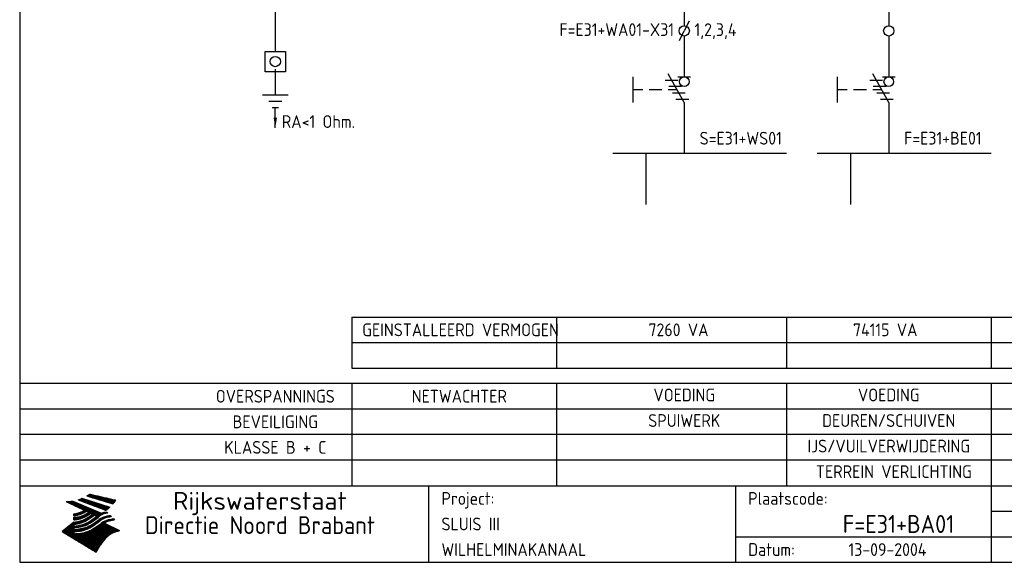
# Model space of a CAD drawing. Extents: x 10 to 410, y 10 to 290.
# Tile 1 of 3: x 10 to 203, y 10 to 116. Entities that reach past the tile are written whole.
import ezdxf
from ezdxf.enums import TextEntityAlignment as Align

# ---------------------------------------------------------------- set-up
doc = ezdxf.new("R2010")
doc.units = 0
doc.header["$LTSCALE"] = 15
doc.header["$MEASUREMENT"] = 0
doc.linetypes.add('DASHDOT', pattern=[1, 0.5, -0.25, 0, -0.25])
doc.layers.get('0').update_dxf_attribs({"linetype": 'CONTINUOUS'})
for name, color, linetype in [('0-25', 7, 'CONTINUOUS'), ('0-35', 2, 'CONTINUOUS'), ('0-50', 3, 'CONTINUOUS'), ('B-25', 7, 'CONTINUOUS'), ('B-35', 2, 'CONTINUOUS'), ('S-25', 7, 'CONTINUOUS'), ('S-35', 2, 'CONTINUOUS'), ('S-70', 5, 'CONTINUOUS')]:
    doc.layers.add(name, color=color, linetype=linetype)
doc.styles.add('ISO', font='iso.shx')
doc.styles.get("Standard").update_dxf_attribs({"font": 'iso.shx'})
doc.dimstyles.get("Standard").update_dxf_attribs({"dimtxt": 0.18, "dimasz": 0.18, "dimexe": 0.18, "dimexo": 0.0625, "dimgap": 0.09, "dimtad": 0, "dimtih": 1, "dimtoh": 1, "dimdec": 4, "dimzin": 0, "dimdsep": 46, "dimtxsty": 'Standard', "dimcen": 0.09, "dimadec": 0, "dimazin": 0, "dimtfac": 1, "dimtdec": 4, "dimtofl": 0, "dimtmove": 0, "dimatfit": 3, "dimfxl": 0, "dimtolj": 1, "dimtzin": 0, "dimarcsym": 0})

# ---------------------------------------------------------------- blocks, each defined once
blk = doc.blocks.new('KADERA3')
at = {"layer": '0-25'}
for p, q in [((410, 35), (10, 35)), ((410, 30), (10, 30)), ((200, 20), (275, 20)), ((150, 15), (335, 15))]:
    blk.add_line(p, q, dxfattribs=at)
at = {"layer": '0-25', "color": 7}
for p, q in [((23.4, 23.15), (24.6, 23.15)), ((23.49, 23.21), (24.36, 23.21)), ((23.57, 23.27), (24.12, 23.27)), ((23.64, 23.32), (23.87, 23.32)), ((23.7, 23.36), (28.82, 22.17)), ((23.7, 23.36), (28.82, 22.17)), ((19.1, 21.89), (25.12, 19)), ((19.1, 21.89), (25.12, 19)), ((19.17, 21.86), (20.7, 21.86)), ((19.29, 21.8), (20.83, 21.8)), ((19.4, 21.75), (20.96, 21.75)), ((19.52, 21.69), (21.09, 21.69)), ((19.64, 21.63), (21.22, 21.63)), ((19.74, 21.92), (20.56, 21.92)), ((19.75, 21.58), (21.36, 21.58)), ((19.87, 21.52), (21.49, 21.52)), ((19.99, 21.47), (21.62, 21.47)), ((20.11, 21.41), (21.75, 21.41)), ((20.22, 21.35), (21.88, 21.35)), ((20.25, 21.97), (20.43, 21.97)), ((20.34, 21.3), (22.02, 21.3)), ((20.38, 21.99), (26.02, 19.59)), ((20.38, 21.99), (26.02, 19.59)), ((20.46, 21.24), (22.15, 21.24)), ((21.47, 22.25), (26.83, 20.19)), ((21.47, 22.25), (26.83, 20.19)), ((21.49, 22.25), (23.07, 22.25)), ((21.6, 22.2), (23.25, 22.2)), ((21.65, 22.31), (22.89, 22.31)), ((21.75, 22.14), (23.42, 22.14)), ((21.8, 22.37), (22.71, 22.37)), ((21.9, 22.08), (23.6, 22.08)), ((21.94, 22.42), (22.53, 22.42)), ((22.04, 22.03), (23.78, 22.03)), ((22.06, 22.48), (22.36, 22.48)), ((22.18, 22.53), (27.65, 20.8)), ((22.18, 22.53), (27.65, 20.8)), ((22.19, 21.97), (23.96, 21.97)), ((22.34, 21.92), (24.13, 21.92)), ((22.48, 21.86), (24.31, 21.86)), ((22.63, 21.8), (24.49, 21.8)), ((22.78, 21.75), (24.67, 21.75)), ((22.92, 21.69), (24.85, 21.69)), ((23.07, 21.63), (25.02, 21.63)), ((23.14, 22.99), (28.22, 21.46)), ((23.14, 22.99), (28.22, 21.46)), ((23.15, 22.98), (25.33, 22.98)), ((23.22, 21.58), (25.2, 21.58)), ((23.23, 23.04), (25.09, 23.04)), ((23.32, 23.1), (24.84, 23.1)), ((23.34, 22.93), (25.57, 22.93)), ((23.36, 21.52), (25.38, 21.52)), ((23.51, 21.47), (25.56, 21.47)), ((23.52, 22.87), (25.81, 22.87)), ((23.66, 21.41), (25.74, 21.41)), ((23.71, 22.82), (26.06, 22.82)), ((23.8, 21.35), (25.91, 21.35)), ((23.9, 22.76), (26.3, 22.76)), ((23.95, 21.3), (26.09, 21.3)), ((24.09, 22.7), (26.54, 22.7)), ((24.09, 21.24), (26.27, 21.24)), ((24.27, 22.65), (26.78, 22.65)), ((24.46, 22.59), (27.03, 22.59)), ((24.65, 22.53), (27.27, 22.53)), ((24.84, 22.48), (27.51, 22.48)), ((25.02, 22.42), (27.75, 22.42)), ((25.21, 22.37), (28, 22.37)), ((25.4, 22.31), (28.24, 22.31)), ((25.58, 22.25), (28.48, 22.25)), ((25.77, 22.2), (28.72, 22.2)), ((25.96, 22.14), (28.79, 22.14)), ((26.15, 22.08), (28.75, 22.08)), ((26.33, 22.03), (28.71, 22.03)), ((26.52, 21.97), (28.66, 21.97)), ((26.71, 21.92), (28.62, 21.92)), ((26.9, 21.86), (28.57, 21.86)), ((27.08, 21.8), (28.52, 21.8)), ((27.27, 21.75), (28.48, 21.75)), ((27.46, 21.69), (28.43, 21.69)), ((27.65, 21.63), (28.38, 21.63)), ((27.83, 21.58), (28.33, 21.58)), ((28.02, 21.52), (28.28, 21.52)), ((28.21, 21.47), (28.22, 21.47)), ((20.57, 21.18), (22.28, 21.18)), ((20.6, 19.11), (20.58, 19.51)), ((20.6, 19.11), (20.58, 19.51)), ((20.58, 19.5), (22.09, 19.5)), ((20.58, 19.44), (21.95, 19.44)), ((20.59, 19.38), (21.79, 19.38)), ((20.59, 19.33), (21.62, 19.33)), ((20.59, 19.27), (21.42, 19.27)), ((20.69, 21.13), (22.41, 21.13)), ((20.81, 21.07), (22.55, 21.07)), ((20.9, 19.55), (22.23, 19.55)), ((20.92, 21.02), (22.68, 21.02)), ((21.04, 20.96), (22.81, 20.96)), ((21.16, 20.9), (22.94, 20.9)), ((21.19, 19.61), (22.35, 19.61)), ((21.27, 20.85), (23.07, 20.85)), ((21.39, 20.79), (23.21, 20.79)), ((21.42, 19.67), (22.47, 19.67)), ((21.51, 20.73), (23.34, 20.73)), ((21.62, 19.72), (22.59, 19.72)), ((21.63, 20.68), (23.47, 20.68)), ((21.74, 20.62), (23.6, 20.62)), ((21.8, 19.78), (22.69, 19.78)), ((21.86, 20.57), (23.73, 20.57)), ((21.96, 19.83), (22.79, 19.83)), ((21.98, 20.51), (23.87, 20.51)), ((22.09, 20.45), (24, 20.45)), ((22.11, 19.89), (22.89, 19.89)), ((22.21, 20.4), (24.13, 20.4)), ((22.24, 19.95), (22.99, 19.95)), ((22.33, 20.34), (24.26, 20.34)), ((22.37, 20), (23.08, 20)), ((22.44, 20.28), (24.4, 20.28)), ((22.49, 20.06), (23.04, 20.06)), ((22.56, 20.23), (24.53, 20.23)), ((22.61, 20.12), (22.93, 20.12)), ((22.64, 19.27), (23.39, 19.27)), ((22.68, 20.17), (24.66, 20.17)), ((22.71, 20.17), (22.82, 20.17)), ((23.11, 20.02), (22.77, 20.2)), ((23.11, 20.02), (22.77, 20.2)), ((22.77, 19.33), (23.47, 19.33)), ((22.79, 20.12), (24.79, 20.12)), ((22.89, 19.38), (23.55, 19.38)), ((22.91, 20.06), (24.92, 20.06)), ((23, 19.44), (23.63, 19.44)), ((23.03, 20), (25.06, 20)), ((23.1, 19.5), (23.72, 19.5)), ((23.15, 19.95), (25.19, 19.95)), ((23.21, 19.55), (23.8, 19.55)), ((23.26, 19.89), (25.32, 19.89)), ((23.3, 19.61), (23.88, 19.61)), ((23.38, 19.83), (25.45, 19.83)), ((23.39, 19.67), (23.81, 19.67)), ((23.45, 19.7), (23.58, 19.79)), ((23.45, 19.7), (23.58, 19.79)), ((23.48, 19.72), (23.7, 19.72)), ((23.5, 19.78), (25.58, 19.78)), ((23.54, 18.9), (24.3, 19.42)), ((23.54, 18.9), (24.3, 19.42)), ((23.56, 19.78), (23.59, 19.78)), ((23.56, 19.39), (23.9, 19.62)), ((23.56, 19.39), (23.9, 19.62)), ((23.58, 19.79), (23.9, 19.62)), ((23.58, 19.79), (23.9, 19.62)), ((23.61, 19.72), (25.72, 19.72)), ((23.73, 19.67), (25.85, 19.67)), ((23.85, 19.61), (25.98, 19.61)), ((23.96, 19.55), (25.96, 19.55)), ((24.08, 19.5), (25.88, 19.5)), ((24.08, 19.27), (24.58, 19.27)), ((24.16, 19.33), (24.47, 19.33)), ((24.2, 19.44), (25.79, 19.44)), ((24.24, 21.18), (26.45, 21.18)), ((24.25, 19.38), (24.36, 19.38)), ((24.3, 19.42), (24.62, 19.25)), ((24.3, 19.42), (24.62, 19.25)), ((24.31, 19.38), (25.71, 19.38)), ((24.39, 21.13), (26.62, 21.13)), ((24.43, 19.33), (25.62, 19.33)), ((24.53, 21.07), (26.8, 21.07)), ((24.55, 19.27), (25.54, 19.27)), ((24.68, 21.02), (26.98, 21.02)), ((24.83, 20.96), (27.16, 20.96)), ((24.97, 20.9), (27.34, 20.9)), ((25.12, 20.85), (27.51, 20.85)), ((26.02, 19.59), (25.12, 19)), ((26.02, 19.59), (25.12, 19)), ((25.27, 20.79), (27.63, 20.79)), ((25.41, 20.73), (27.57, 20.73)), ((25.47, 19.27), (25.93, 19.27)), ((25.54, 19.33), (26.03, 19.33)), ((25.56, 20.68), (27.51, 20.68)), ((25.63, 19.38), (26.13, 19.38)), ((25.71, 20.62), (27.44, 20.62)), ((25.72, 19.44), (26.24, 19.44)), ((25.82, 19.5), (26.36, 19.5)), ((25.85, 20.57), (27.37, 20.57)), ((25.93, 19.55), (26.53, 19.55)), ((26, 20.51), (27.29, 20.51)), ((26.06, 19.61), (26.85, 19.61)), ((26.15, 20.45), (27.22, 20.45)), ((26.21, 19.67), (27.23, 19.67)), ((26.29, 20.4), (27.14, 20.4)), ((26.44, 20.34), (27.06, 20.34)), ((26.44, 19.72), (27.18, 19.72)), ((26.59, 20.28), (26.97, 20.28)), ((26.73, 20.23), (26.89, 20.23)), ((27.13, 19.78), (27.25, 19.64)), ((27.13, 19.78), (27.25, 19.64)), ((20.58, 17.88), (18.3, 16)), ((20.58, 17.88), (18.3, 16)), ((19.95, 17.36), (20.6, 17.36)), ((20.01, 17.42), (20.6, 17.42)), ((20.08, 17.47), (20.93, 17.47)), ((20.15, 17.53), (21.26, 17.53)), ((20.22, 17.58), (21.51, 17.58)), ((20.29, 17.64), (21.72, 17.64)), ((20.35, 17.7), (21.9, 17.7)), ((20.42, 17.75), (22.07, 17.75)), ((20.49, 17.81), (22.22, 17.81)), ((20.56, 17.87), (22.36, 17.87)), ((20.6, 19.22), (21.2, 19.22)), ((20.6, 19.16), (20.93, 19.16)), ((20.6, 19.11), (20.69, 19.12)), ((20.6, 19.11), (20.69, 19.12)), ((20.6, 18.79), (20.77, 18.81)), ((20.6, 18.79), (20.77, 18.81)), ((20.6, 18.29), (20.6, 18.79)), ((20.6, 18.29), (20.6, 18.79)), ((20.6, 18.77), (22.46, 18.77)), ((20.6, 18.71), (22.33, 18.71)), ((20.6, 18.65), (22.19, 18.65)), ((20.6, 18.6), (22.04, 18.6)), ((20.6, 18.54), (21.87, 18.54)), ((20.6, 18.48), (21.68, 18.48)), ((20.6, 18.43), (21.46, 18.43)), ((20.6, 18.37), (21.21, 18.37)), ((20.6, 18.32), (20.87, 18.32)), ((20.6, 18.29), (20.88, 18.32)), ((20.6, 18.29), (20.88, 18.32)), ((20.6, 17.88), (20.86, 17.91)), ((20.6, 17.88), (20.86, 17.91)), ((20.6, 17.43), (20.97, 17.48)), ((20.6, 17.43), (20.97, 17.48)), ((20.6, 17.43), (20.6, 17.09)), ((20.6, 17.43), (20.6, 17.09)), ((20.9, 18.82), (22.59, 18.82)), ((20.98, 17.92), (22.5, 17.92)), ((21.32, 18.88), (22.71, 18.88)), ((21.32, 17.98), (22.62, 17.98)), ((21.59, 18.03), (22.74, 18.03)), ((21.61, 18.93), (22.82, 18.93)), ((21.8, 18.09), (22.85, 18.09)), ((21.84, 18.99), (22.92, 18.99)), ((21.99, 18.15), (22.95, 18.15)), ((22.03, 19.05), (23.03, 19.05)), ((22.16, 18.2), (23.05, 18.2)), ((22.21, 19.1), (23.12, 19.1)), ((22.21, 17.36), (23.12, 17.36)), ((22.31, 18.26), (23.15, 18.26)), ((22.36, 19.16), (23.22, 19.16)), ((22.39, 17.42), (23.24, 17.42)), ((22.45, 18.32), (23.24, 18.32)), ((22.51, 19.22), (23.3, 19.22)), ((22.56, 17.47), (23.36, 17.47)), ((22.59, 18.37), (23.33, 18.37)), ((22.71, 18.43), (23.42, 18.43)), ((22.71, 17.53), (23.47, 17.53)), ((22.83, 18.48), (23.5, 18.48)), ((22.84, 17.58), (23.57, 17.58)), ((22.94, 18.54), (23.58, 18.54)), ((22.97, 17.64), (23.67, 17.64)), ((23.04, 18.6), (23.66, 18.6)), ((23.1, 17.7), (23.77, 17.7)), ((23.14, 18.65), (23.74, 18.65)), ((23.21, 17.75), (23.86, 17.75)), ((23.24, 18.71), (23.82, 18.71)), ((23.32, 17.81), (23.95, 17.81)), ((23.33, 18.77), (23.91, 18.77)), ((23.42, 18.82), (23.99, 18.82)), ((23.42, 17.87), (24.03, 17.87)), ((23.51, 18.88), (24.07, 18.88)), ((23.52, 17.92), (24.11, 17.92)), ((23.59, 18.93), (24.15, 18.93)), ((23.62, 17.98), (24.2, 17.98)), ((23.65, 18.59), (24.62, 19.25)), ((23.65, 18.59), (24.62, 19.25)), ((23.67, 18.99), (24.23, 18.99)), ((23.71, 18.03), (24.28, 18.03)), ((23.75, 19.05), (24.32, 19.05)), ((23.79, 18.09), (24.36, 18.09)), ((23.83, 19.1), (24.4, 19.1)), ((23.88, 18.15), (24.44, 18.15)), ((23.92, 19.16), (24.48, 19.16)), ((23.94, 18.19), (25.23, 19.07)), ((23.94, 18.19), (25.23, 19.07)), ((23.96, 18.2), (24.53, 18.2)), ((24, 19.22), (24.56, 19.22)), ((24.04, 18.26), (24.61, 18.26)), ((24.05, 17.36), (24.63, 17.36)), ((24.06, 17.88), (25.34, 18.76)), ((24.06, 17.88), (25.34, 18.76)), ((24.13, 18.32), (24.69, 18.32)), ((24.14, 17.42), (24.71, 17.42)), ((24.21, 18.37), (24.77, 18.37)), ((24.23, 17.47), (24.79, 17.47)), ((24.24, 17.48), (25.52, 18.36)), ((24.24, 17.48), (25.52, 18.36)), ((24.29, 18.43), (24.85, 18.43)), ((24.31, 17.53), (24.87, 17.53)), ((24.35, 17.17), (25.64, 18.05)), ((24.35, 17.17), (25.64, 18.05)), ((24.37, 18.48), (24.94, 18.48)), ((24.39, 17.58), (24.96, 17.58)), ((24.45, 18.54), (25.02, 18.54)), ((24.47, 17.64), (25.04, 17.64)), ((24.54, 18.6), (25.1, 18.6)), ((24.56, 17.7), (25.12, 17.7)), ((24.62, 18.65), (25.18, 18.65)), ((24.63, 16.72), (25.91, 17.6)), ((24.63, 16.72), (25.91, 17.6)), ((24.64, 17.75), (25.2, 17.75)), ((24.67, 19.22), (25.45, 19.22)), ((24.7, 18.71), (25.27, 18.71)), ((24.72, 17.81), (25.29, 17.81)), ((24.78, 19.16), (25.37, 19.16)), ((24.78, 18.77), (25.34, 18.77)), ((24.8, 17.87), (25.37, 17.87)), ((24.87, 18.82), (25.4, 18.82)), ((24.89, 17.92), (25.45, 17.92)), ((24.9, 19.1), (25.28, 19.1)), ((24.95, 18.88), (25.45, 18.88)), ((24.97, 17.98), (25.53, 17.98)), ((25.02, 19.05), (25.2, 19.05)), ((25.03, 18.93), (25.51, 18.93)), ((25.05, 18.03), (25.61, 18.03)), ((25.11, 18.99), (25.57, 18.99)), ((25.13, 18.09), (25.68, 18.09)), ((25.19, 19.05), (25.63, 19.05)), ((25.21, 18.15), (25.75, 18.15)), ((25.26, 19.1), (25.7, 19.1)), ((25.3, 18.2), (25.82, 18.2)), ((25.33, 19.16), (25.77, 19.16)), ((25.38, 18.26), (25.89, 18.26)), ((25.39, 19.22), (25.85, 19.22)), ((25.46, 18.32), (25.97, 18.32)), ((25.54, 18.37), (26.06, 18.37)), ((25.56, 17.36), (27.21, 17.36)), ((25.62, 18.43), (26.14, 18.43)), ((25.64, 17.42), (27.1, 17.42)), ((25.7, 18.48), (26.24, 18.48)), ((25.73, 17.47), (26.98, 17.47)), ((25.79, 18.54), (26.34, 18.54)), ((25.81, 17.53), (26.87, 17.53)), ((25.89, 18.6), (26.46, 18.6)), ((25.89, 17.58), (26.76, 17.58)), ((25.96, 17.64), (26.64, 17.64)), ((25.99, 18.65), (26.58, 18.65)), ((26.04, 17.7), (26.59, 17.7)), ((26.1, 18.71), (26.72, 18.71)), ((26.12, 17.75), (26.67, 17.75)), ((26.2, 17.81), (26.76, 17.81)), ((26.23, 18.77), (26.89, 18.77)), ((26.29, 17.87), (26.86, 17.87)), ((26.37, 18.82), (27.09, 18.82)), ((26.39, 17.92), (26.97, 17.92)), ((26.49, 17.98), (27.09, 17.98)), ((26.53, 18.88), (27.34, 18.88)), ((26.56, 17.68), (29.54, 16.2)), ((26.56, 17.68), (29.54, 16.2)), ((26.6, 18.03), (27.22, 18.03)), ((26.72, 18.09), (27.38, 18.09)), ((26.73, 18.93), (27.66, 18.93)), ((26.85, 18.15), (27.56, 18.15)), ((26.99, 18.99), (27.9, 18.99)), ((27, 18.2), (27.8, 18.2)), ((27.18, 18.26), (28.13, 18.26)), ((27.26, 19.05), (27.84, 19.05)), ((27.39, 18.32), (28.47, 18.32)), ((27.7, 18.37), (28.49, 18.37)), ((27.78, 19.1), (27.93, 18.96)), ((27.78, 19.1), (27.93, 18.96)), ((28, 18.43), (28.44, 18.43)), ((28.39, 18.48), (28.54, 18.32)), ((28.39, 18.48), (28.54, 18.32)), ((24.94, 11.97), (18.3, 16)), ((24.94, 11.97), (18.3, 16)), ((18.31, 16.01), (20.96, 16.01)), ((18.38, 16.07), (21.46, 16.07)), ((18.38, 15.95), (20.6, 15.95)), ((18.45, 16.12), (21.88, 16.12)), ((18.47, 15.9), (20.6, 15.9)), ((18.52, 16.18), (22.15, 16.18)), ((18.57, 15.84), (20.6, 15.84)), ((18.59, 16.23), (22.38, 16.23)), ((18.65, 16.29), (22.58, 16.29)), ((18.66, 15.78), (20.6, 15.78)), ((18.72, 16.35), (22.75, 16.35)), ((18.75, 15.73), (20.6, 15.73)), ((18.79, 16.4), (22.91, 16.4)), ((18.85, 15.67), (20.6, 15.67)), ((18.86, 16.46), (20.6, 16.46)), ((18.93, 16.52), (20.6, 16.52)), ((18.94, 15.62), (20.6, 15.62)), ((18.99, 16.57), (20.6, 16.57)), ((19.03, 15.56), (27.83, 15.56)), ((19.06, 16.63), (20.6, 16.63)), ((19.12, 15.5), (27.75, 15.5)), ((19.13, 16.68), (20.6, 16.68)), ((19.2, 16.74), (20.6, 16.74)), ((19.22, 15.45), (27.66, 15.45)), ((19.27, 16.8), (20.6, 16.8)), ((19.33, 16.85), (21.07, 16.85)), ((19.4, 16.91), (21.55, 16.91)), ((19.47, 16.97), (21.88, 16.97)), ((19.54, 17.02), (22.13, 17.02)), ((19.61, 17.08), (22.34, 17.08)), ((19.67, 17.13), (20.6, 17.13)), ((19.74, 17.19), (20.6, 17.19)), ((19.81, 17.25), (20.6, 17.25)), ((19.88, 17.3), (20.6, 17.3)), ((20.6, 17.09), (21.26, 17.16)), ((20.6, 17.09), (21.26, 17.16)), ((20.6, 16.8), (21.37, 16.89)), ((20.6, 16.8), (21.37, 16.89)), ((20.6, 16.8), (20.6, 16.45)), ((20.6, 16.8), (20.6, 16.45)), ((20.6, 16.45), (21.56, 16.56)), ((20.6, 16.45), (21.56, 16.56)), ((20.6, 15.97), (21.67, 16.09)), ((20.6, 15.97), (21.67, 16.09)), ((20.6, 15.97), (20.6, 15.58)), ((20.6, 15.97), (20.6, 15.58)), ((20.6, 15.58), (21.95, 15.73)), ((20.6, 15.58), (21.95, 15.73)), ((20.7, 16.46), (23.06, 16.46)), ((20.94, 15.62), (27.92, 15.62)), ((21.02, 17.13), (22.53, 17.13)), ((21.2, 16.52), (23.2, 16.52)), ((21.45, 15.67), (28.01, 15.67)), ((21.47, 17.19), (22.7, 17.19)), ((21.72, 16.57), (23.32, 16.57)), ((21.77, 17.25), (22.85, 17.25)), ((21.96, 15.73), (28.11, 15.73)), ((22.01, 17.3), (22.99, 17.3)), ((22.1, 16.63), (23.44, 16.63)), ((22.34, 15.78), (28.21, 15.78)), ((22.38, 16.68), (23.56, 16.68)), ((22.6, 16.74), (23.66, 16.74)), ((22.62, 15.84), (28.33, 15.84)), ((22.79, 16.8), (23.77, 16.8)), ((22.84, 15.9), (28.52, 15.9)), ((22.96, 16.85), (23.86, 16.85)), ((23.04, 15.95), (28.71, 15.95)), ((23.12, 16.91), (23.96, 16.91)), ((23.21, 16.01), (28.9, 16.01)), ((23.26, 16.97), (24.05, 16.97)), ((23.37, 16.07), (29.08, 16.07)), ((23.39, 17.02), (24.14, 17.02)), ((23.51, 16.12), (29.27, 16.12)), ((23.52, 17.08), (24.22, 17.08)), ((23.63, 17.13), (24.3, 17.13)), ((29.41, 16.17), (23.65, 16.17)), ((23.75, 17.19), (24.38, 17.19)), ((23.77, 16.23), (29.47, 16.23)), ((23.85, 17.25), (24.46, 17.25)), ((23.89, 16.29), (29.36, 16.29)), ((23.95, 17.3), (24.55, 17.3)), ((24, 16.35), (29.24, 16.35)), ((24.11, 16.4), (29.13, 16.4)), ((24.21, 16.46), (29.02, 16.46)), ((24.31, 16.52), (28.91, 16.52)), ((24.4, 16.57), (28.79, 16.57)), ((24.49, 16.63), (28.68, 16.63)), ((24.57, 16.68), (28.57, 16.68)), ((24.66, 16.74), (28.45, 16.74)), ((24.74, 16.8), (28.34, 16.8)), ((24.82, 16.85), (28.23, 16.85)), ((24.9, 16.91), (28.11, 16.91)), ((24.99, 16.97), (28, 16.97)), ((25.07, 17.02), (27.89, 17.02)), ((25.15, 17.08), (27.77, 17.08)), ((25.23, 17.13), (27.66, 17.13)), ((25.31, 17.19), (27.55, 17.19)), ((25.4, 17.25), (27.43, 17.25)), ((25.48, 17.3), (27.32, 17.3)), ((28.29, 15.83), (29.54, 16.2)), ((28.29, 15.83), (29.54, 16.2)), ((29.54, 16.2), (29.45, 16.17)), ((29.54, 16.2), (29.45, 16.17)), ((29.46, 16.18), (29.47, 16.18)), ((19.31, 15.39), (27.58, 15.39)), ((19.4, 15.33), (27.5, 15.33)), ((19.49, 15.28), (27.43, 15.28)), ((19.59, 15.22), (27.36, 15.22)), ((19.68, 15.17), (27.29, 15.17)), ((19.77, 15.11), (27.22, 15.11)), ((19.86, 15.05), (27.15, 15.05)), ((19.96, 15), (27.09, 15)), ((20.05, 14.94), (27.02, 14.94)), ((20.14, 14.88), (26.96, 14.88)), ((20.24, 14.83), (26.9, 14.83)), ((20.33, 14.77), (26.84, 14.77)), ((20.42, 14.72), (26.79, 14.72)), ((20.51, 14.66), (26.73, 14.66)), ((20.61, 14.6), (26.68, 14.6)), ((20.7, 14.55), (26.62, 14.55)), ((20.79, 14.49), (26.57, 14.49)), ((20.88, 14.43), (26.52, 14.43)), ((20.98, 14.38), (26.47, 14.38)), ((21.07, 14.32), (26.42, 14.32)), ((21.16, 14.27), (26.38, 14.27)), ((21.25, 14.21), (26.33, 14.21)), ((21.35, 14.15), (26.29, 14.15)), ((21.44, 14.1), (26.24, 14.1)), ((21.53, 14.04), (26.2, 14.04)), ((21.63, 13.98), (26.16, 13.98)), ((21.72, 13.93), (26.12, 13.93)), ((21.81, 13.87), (26.08, 13.87)), ((21.9, 13.82), (26.04, 13.82)), ((22, 13.76), (26, 13.76)), ((22.09, 13.7), (25.96, 13.7)), ((22.18, 13.65), (25.93, 13.65)), ((22.27, 13.59), (25.89, 13.59)), ((22.37, 13.53), (25.86, 13.53)), ((22.46, 13.48), (25.82, 13.48)), ((22.55, 13.42), (25.79, 13.42)), ((22.65, 13.37), (25.76, 13.37)), ((22.74, 13.31), (25.73, 13.31)), ((22.83, 13.25), (25.69, 13.25)), ((22.92, 13.2), (25.66, 13.2)), ((23.02, 13.14), (25.63, 13.14)), ((23.11, 13.08), (25.59, 13.08)), ((23.2, 13.03), (25.56, 13.03)), ((23.29, 12.97), (25.53, 12.97)), ((23.39, 12.92), (25.5, 12.92)), ((23.48, 12.86), (25.46, 12.86)), ((23.57, 12.8), (25.43, 12.8)), ((23.66, 12.75), (25.4, 12.75)), ((23.76, 12.69), (25.36, 12.69)), ((23.85, 12.63), (25.33, 12.63)), ((23.94, 12.58), (25.3, 12.58)), ((24.04, 12.52), (25.26, 12.52)), ((24.13, 12.47), (25.23, 12.47)), ((24.22, 12.41), (25.2, 12.41)), ((24.31, 12.35), (25.17, 12.35)), ((24.41, 12.3), (25.13, 12.3)), ((24.5, 12.24), (25.1, 12.24)), ((24.59, 12.18), (25.07, 12.18)), ((24.68, 12.13), (25.03, 12.13)), ((24.78, 12.07), (25, 12.07)), ((24.87, 12.02), (24.97, 12.02)), ((24.94, 11.97), (25.81, 13.45)), ((24.94, 11.97), (25.81, 13.45))]:
    blk.add_line(p, q, dxfattribs=at)
for centre, radius, start, end in [((20.49, 27.56), 5.28, 300.0654, 307.393), ((20.49, 27.56), 5.28, 300.0654, 307.393), ((19.15, 29.7), 7.8, 269.6055, 279.0886), ((19.15, 29.7), 7.8, 269.6055, 279.0886), ((19.84, 27.26), 5.27, 288.0217, 296.3084), ((19.84, 27.26), 5.27, 288.0217, 296.3084), ((21.95, 27.32), 8.59, 316.9248, 323.1399), ((21.95, 27.32), 8.59, 316.9248, 323.1399), ((19.93, 25.38), 5.91, 276.3402, 298.7463), ((19.93, 25.38), 5.91, 276.3402, 298.7463), ((19.84, 25.09), 6.03, 278.129, 302.868), ((19.84, 25.09), 6.03, 278.129, 302.868), ((20.35, 24.56), 5.76, 274.164, 302.5474), ((20.35, 24.56), 5.76, 274.164, 302.5474), ((20.05, 24.28), 6.02, 277.9472, 305.7139), ((20.05, 24.28), 6.02, 277.9472, 305.7139), ((27.05, 17.17), 2.63, 107.4286, 133.7799), ((27.05, 17.17), 2.63, 107.4286, 133.7799), ((27.45, 16.91), 2.81, 110.4143, 138.7411), ((27.45, 16.91), 2.81, 110.4143, 138.7411), ((27.01, 16.84), 2.93, 87.7348, 104.8316), ((27.01, 16.84), 2.93, 87.7348, 104.8316), ((27.37, 15.71), 3.93, 91.7838, 103.2817), ((27.37, 15.71), 3.93, 91.7838, 103.2817), ((24.11, 24.7), 5.26, 301.1147, 312.2814), ((24.11, 24.7), 5.26, 301.1147, 312.2814), ((20.21, 23.78), 5.91, 273.6149, 304.3803), ((20.21, 23.78), 5.91, 273.6149, 304.3803), ((20.04, 23.49), 6.09, 278.8115, 306.4242), ((20.04, 23.49), 6.09, 278.8115, 306.4242), ((20.53, 23.07), 5.96, 277.0519, 304.973), ((20.53, 23.07), 5.96, 277.0519, 304.973), ((20.72, 22.76), 5.91, 276.3402, 304.3803), ((20.72, 22.76), 5.91, 276.3402, 304.3803), ((21.06, 22.34), 5.81, 274.9043, 303.1745), ((21.06, 22.34), 5.81, 274.9043, 303.1745), ((27.57, 15.64), 3.4, 98.1566, 126.9045), ((27.57, 15.64), 3.4, 98.1566, 126.9045), ((27.91, 15.54), 3.39, 100.5835, 132.088), ((27.91, 15.54), 3.39, 100.5835, 132.088), ((28.21, 14.74), 3.67, 95.7581, 128.7216), ((28.21, 14.74), 3.67, 95.7581, 128.7216), ((28.4, 15.05), 3.21, 96.3886, 125.0052), ((28.4, 15.05), 3.21, 96.3886, 125.0052), ((27.82, 16.31), 2.8, 90.634, 105.1984), ((27.82, 16.31), 2.8, 90.634, 105.1984), ((28.19, 15.04), 3.93, 93.8342, 103.2817), ((28.19, 15.04), 3.93, 93.8342, 103.2817), ((28.58, 15.69), 2.8, 93.8141, 105.1984), ((28.58, 15.69), 2.8, 93.8141, 105.1984), ((28.95, 14.41), 3.93, 96.0135, 103.2817), ((28.95, 14.41), 3.93, 96.0135, 103.2817), ((20.82, 22.06), 6.04, 278.1111, 305.8489), ((20.82, 22.06), 6.04, 278.1111, 305.8489), ((21.3, 21.6), 5.91, 276.3402, 304.3803), ((21.3, 21.6), 5.91, 276.3402, 304.3803), ((31.24, 10.26), 6.3, 117.9568, 149.6251), ((31.24, 10.26), 6.3, 117.9568, 149.6251)]:
    blk.add_arc(centre, radius, start, end, dxfattribs=at)
at = {"layer": '0-35'}
for p, q in [((90, 25), (90, 10)), ((150, 25), (150, 10)), ((200, 25), (200, 10))]:
    blk.add_line(p, q, dxfattribs=at)
at = {"layer": '0-50'}
blk.add_line((10, 25), (410, 25), dxfattribs=at)
blk.add_lwpolyline([(10, 10), (410, 10), (410, 290), (10, 290)], close=True, dxfattribs=at)
at = {"layer": '0-25', "style": 'ISO'}
for s, p in [('Project:', (92.5, 22.5)), ('Plaatscode:', (152.5, 22.5)), ('Datum:', (152.5, 12.5))]:
    blk.add_text(s, height=2.5, dxfattribs=at).set_placement(p, align=Align.MIDDLE_LEFT)
for tag, p in [('STR1', (20, 287.5)), ('STR2', (40, 287.5)), ('STR3', (60, 287.5)), ('STR4', (80, 287.5)), ('STR5', (100, 287.5)), ('STR6', (120, 287.5)), ('STR7', (140, 287.5)), ('STR8', (160, 287.5)), ('STR9', (180, 287.5)), ('STR10', (200, 287.5)), ('STR11', (220, 287.5)), ('STR12', (240, 287.5)), ('STR13', (260, 287.5)), ('STR14', (280, 287.5)), ('STR15', (300, 287.5)), ('STR16', (320, 287.5)), ('STR17', (340, 287.5)), ('STR18', (360, 287.5)), ('STR19', (380, 287.5)), ('STR20', (400, 287.5)), ('W', (180, 12.5)), ('Z', (310, 12.5)), ('Y', (327.5, 12.5))]:
    blk.add_attdef(tag, text='', height=2.5, dxfattribs=at).set_placement(p, align=Align.MIDDLE)
for tag, p in [('N', (220, 22.5)), ('B', (92.5, 17.5)), ('P', (220, 17.5)), ('C', (92.5, 12.5)), ('U', (220, 12.5)), ('REV', (295, 12.5))]:
    blk.add_attdef(tag, text='', height=2.5, dxfattribs=at).set_placement(p, align=Align.MIDDLE_LEFT)
at = {"layer": '0-35', "style": 'ISO', "width": 1.00614}
blk.add_text('Rijkswaterstaat', height=3.5, dxfattribs=at).set_placement((40, 20.28), (74, 20.28), align=Align.FIT)
at = {"layer": '0-35', "color": 2, "style": 'ISO', "width": 0.948867}
blk.add_text('Directie Noord Brabant', height=3.5, dxfattribs=at).set_placement((34.5, 15.53), (79.5, 15.53), align=Align.FIT)
at = {"layer": '0-35', "style": 'ISO'}
blk.add_attdef('RNR', text='', height=3.5, dxfattribs=at).set_placement((305, 17.5), align=Align.MIDDLE)
for tag, p in [('X', (178.5, 17.5)), ('FORM', (402.5, 15))]:
    blk.add_attdef(tag, text='', height=3.5, dxfattribs=at).set_placement(p, align=Align.MIDDLE_LEFT)
at = {"layer": '0-50', "style": 'ISO'}
for tag, p in [('M', (342.5, 15)), ('O', (365, 15))]:
    blk.add_attdef(tag, text='', height=5, dxfattribs=at).set_placement(p, align=Align.MIDDLE)
blk.add_attdef('Q', text='', height=5, dxfattribs=at).set_placement((382.5, 15), align=Align.MIDDLE_LEFT)
blk = doc.blocks.new('0713D6M4')
at = {"layer": 'S-25'}
for p, q in [((-3.72, -5.62), (-1.22, -5.62)), ((-0.52, -6.88), (-3.02, -6.88)), ((-2.33, -8.12), (0.17, -8.12)), ((-1.63, -9.38), (0.87, -9.38))]:
    blk.add_line(p, q, dxfattribs=at)
blk = doc.blocks.new('071308')
at = {"layer": 'S-25'}
for p, q in [((0, 0), (0, -5)), ((-10, -10), (-10, -5)), ((0, -10), (-3.12, -4.38)), ((-1.25, -5), (1.25, -5)), ((-10, -7.5), (-8.12, -7.5)), ((-6.88, -7.5), (-4.38, -7.5)), ((-3.12, -7.5), (-1.39, -7.5)), ((0, -10), (0, -15))]:
    blk.add_line(p, q, dxfattribs=at)
blk.add_circle((0, -5.94), 0.938, dxfattribs=at)
at = {"layer": 'B-25', "style": 'ISO'}
blk.add_attdef('K1', text='', height=2.5, dxfattribs=at).set_placement((-1, -3), align=Align.RIGHT)
blk.add_attdef('OM1', (3, -13), '', height=2.5, dxfattribs=at)
blk.add_attdef('K2', text='', height=2.5, dxfattribs=at).set_placement((-1, -12), align=Align.TOP_RIGHT)
at = {"layer": 'B-35', "style": 'ISO'}
blk.add_attdef('KT', (3, -9), '', height=3.5, dxfattribs=at)
blk = doc.blocks.new('0033')
at = {"layer": 'S-25'}
for p in [(-0.94, -1.88), (0.94, 1.88)]:
    blk.add_line(p, (0, 0), dxfattribs=at)
blk.add_circle((0, 0), 1, dxfattribs=at)
at = {"layer": 'B-25'}
blk.add_attdef('KT', text='', height=2.5, dxfattribs=at).set_placement((-2, -1), align=Align.RIGHT)
blk.add_attdef('KN1', (2, -1.01), '', height=2.5, dxfattribs=at)
blk = doc.blocks.new('021501')
at = {"layer": 'S-25'}
for p, q in [((0, 0), (0, -5)), ((-2.5, -5), (2.5, -5)), ((-1.25, -6.25), (1.25, -6.25)), ((-0.625, -7.5), (0.625, -7.5))]:
    blk.add_line(p, q, dxfattribs=at)
at = {"layer": 'B-25', "style": 'ISO'}
for tag, p in [('OM1', (5, -4)), ('OM2', (5, -8))]:
    blk.add_attdef(tag, p, '', height=2.5, dxfattribs=at)

msp = doc.modelspace()

# ---------------------------------------------------------------- linework, layer by layer
msp.add_line((60, 121), (60, 110))
msp.add_lwpolyline([(58, 110), (62, 110), (62, 106), (58, 106)], close=True)
msp.add_circle((60, 108), 1)
at = {"layer": 'B-25'}
for p, q in [((75, 58), (75, 48)), ((75, 58), (390, 58)), ((115, 58), (115, 48)), ((160, 58), (160, 48)), ((200, 58), (200, 48)), ((75, 53), (390, 53)), ((75, 48), (390, 48))]:
    msp.add_line(p, q, dxfattribs=at)
at = {"layer": 'S-25'}
for p, q in [((140, 136), (140, 115)), ((180, 136), (180, 115)), ((140, 113), (140, 110)), ((180, 113), (180, 110)), ((140, 95), (140, 90)), ((180, 95), (180, 90)), ((132.5, 90), (132.5, 80)), ((172.5, 90), (172.5, 80)), ((410, 45), (10, 45)), ((75, 45), (75, 25)), ((115, 45), (115, 25)), ((160, 45), (160, 25)), ((200, 45), (200, 25)), ((410, 40), (10, 40))]:
    msp.add_line(p, q, dxfattribs=at)
msp.add_circle((180, 114), 1, dxfattribs=at)
at = {"layer": 'S-70'}
for p, q in [((160, 90), (126, 90)), ((200, 90), (166, 90))]:
    msp.add_line(p, q, dxfattribs=at)

# ---------------------------------------------------------------- block references
msp.add_blockref('021501', (60, 106.5))
at = {"layer": '0-25'}
for p in [(140, 110), (180, 110)]:
    msp.add_blockref('0713D6M4', p, dxfattribs=at)
at = {"layer": 'S-25'}
ref = msp.add_blockref('KADERA3', (0, 0), dxfattribs=at)
ref.add_attrib('B', 'SLUIS III', dxfattribs={"layer": '0-25', "height": 2.5, "style": 'ISO'}).set_placement((92.5, 17.5), align=Align.MIDDLE_LEFT)
ref.add_attrib('C', 'WILHELMINAKANAAL', dxfattribs={"layer": '0-25', "height": 2.5, "style": 'ISO'}).set_placement((92.5, 12.5), align=Align.MIDDLE_LEFT)
ref.add_attrib('X', 'F=E31+BA01', dxfattribs={"layer": '0-35', "height": 3.5, "style": 'ISO'}).set_placement((171, 17.5), align=Align.MIDDLE_LEFT)
ref.add_attrib('W', '13-09-2004', dxfattribs={"layer": '0-25', "height": 2.5, "style": 'ISO'}).set_placement((179.75, 12.5), align=Align.MIDDLE)
at = {"layer": 'S-25', "linetype": 'DASHDOT', "ltscale": 10}
msp.add_blockref('0033', (140, 114), dxfattribs=at).add_auto_attribs({'KN1': '1,2,3,4', 'KT': 'F=E31+WA01-X31'})
at = {"layer": 'S-35'}
for p in [(140, 110), (180, 110)]:
    msp.add_blockref('071308', p, dxfattribs=at)

# ---------------------------------------------------------------- texts
at = {"layer": '0-25', "style": 'ISO'}
msp.add_text('RA<1 Ohm.', height=2.5, dxfattribs=at).set_placement((68.43, 96.25), align=Align.MIDDLE_CENTER)
at = {"layer": 'B-25'}
for s, p in [('S=E31+WS01', (143, 91.75)), ('F=E31+BE01', (183, 91.75))]:
    msp.add_text(s, height=2.5, dxfattribs=at).set_placement(p)
for s, p in [('GEINSTALLEERD VERMOGEN', (77, 55.5)), ('7260 VA', (133, 55.5)), ('74115 VA', (173, 55.5))]:
    msp.add_text(s, height=2.5, dxfattribs=at).set_placement(p, align=Align.MIDDLE_LEFT)
for s, p in [('VOEDING', (140, 42.75)), ('VOEDING', (180, 42.75)), ('OVERSPANNINGS', (60, 42.5)), ('NETWACHTER', (96, 42.5)), ('BEVEILIGING', (60, 37.5)), ('SPUIWERK', (140, 37.75)), ('DEUREN/SCHUIVEN', (180, 37.75)), ('KLASSE B + C', (60, 32.5)), ('IJS/VUILVERWIJDERING', (180, 32.75)), ('TERREIN VERLICHTING', (181, 27.75))]:
    msp.add_text(s, height=2.5, dxfattribs=at).set_placement(p, align=Align.MIDDLE)

# ---------------------------------------------------------------- leaders
msp.add_leader([(60, 95), (60, 99)], dimstyle='Standard', override={"dimtxt": 1.8, "dimasz": 2, "dimexe": 2.5, "dimexo": 2.5, "dimgap": 1.5, "dimtad": 0, "dimtih": 0, "dimtoh": 0, "dimcen": -2.5, "dimclrd": 7, "dimclre": 1, "dimclrt": 1, "dimtfac": 0.75, "dimtix": 1, "dimtofl": 1, "dimtvp": 1.5})

doc.saveas('drawing.dxf')
